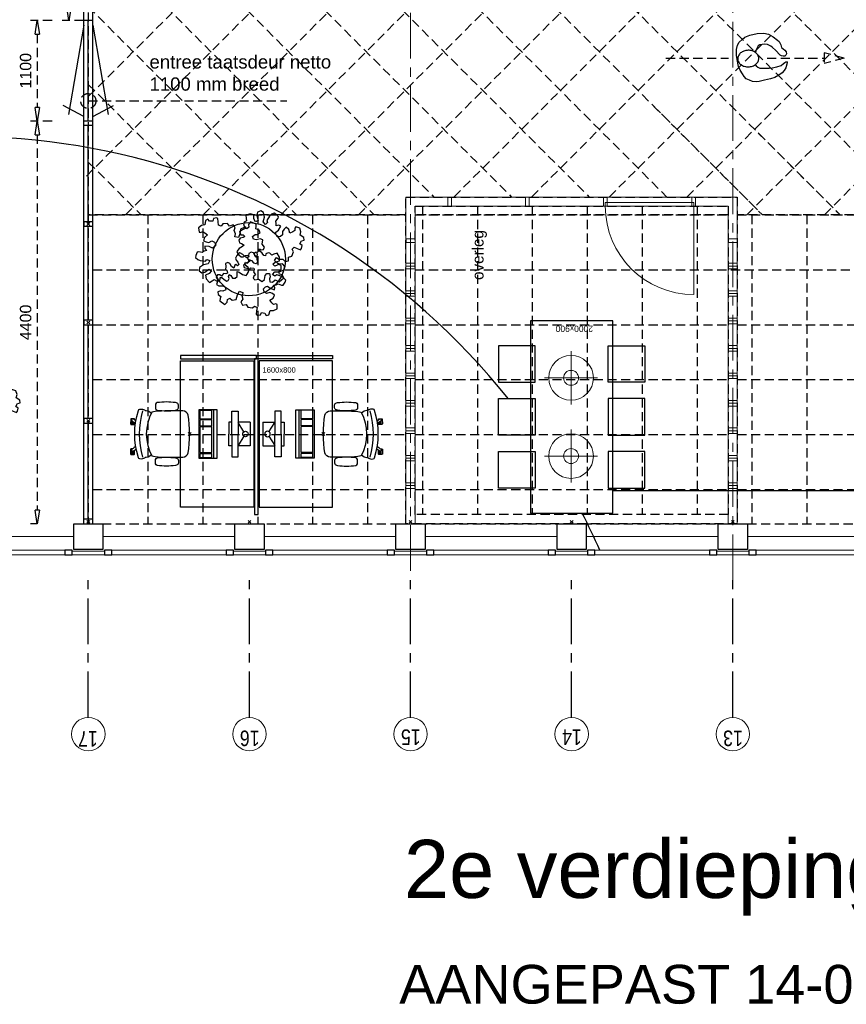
# Model space of a CAD drawing. Header units: millimetres. Extents: x 274596 to 660162, y 141333 to 298920.
# Tile 143 of 165: x 583452 to 592482, y 153383 to 164143. Entities that reach past the tile are written whole.
import ezdxf

# ---------------------------------------------------------------- set-up
doc = ezdxf.new("R2010")
doc.units = ezdxf.units.MM
doc.header["$LTSCALE"] = 400
doc.header["$PDMODE"] = 3
doc.header["$PDSIZE"] = 15
doc.linetypes.add('CENTER', pattern=[2, 1.25, -0.25, 0.25, -0.25])
doc.linetypes.add('HIDDEN', pattern=[0.375, 0.25, -0.125])
for name, color, linetype in [('-gd', 2, 'Continuous'), ('-ve', 2, 'HIDDEN'), ('inlay', 6, 'Continuous'), ('inr', 4, 'Continuous'), ('looplijnen', 8, 'HIDDEN'), ('plafond', 255, 'HIDDEN'), ('plant', 114, 'Continuous'), ('plat', 5, 'Continuous'), ('sona-s008_ip0', 7, 'Continuous'), ('stramien', 1, 'CENTER'), ('symbol', 1, 'Continuous'), ('timmerwerk-ge', 150, 'Continuous'), ('timmerwerk-ve', 8, 'HIDDEN'), ('verlichting', 2, 'Continuous')]:
    doc.layers.add(name, color=color, linetype=linetype)
for name, color, linetype, lineweight in [('Buitenkozijnen', 140, 'Continuous', 15), ('mat-beton (ihwg)', 5, 'Continuous', 25), ('None', 7, 'Continuous', 9)]:
    doc.layers.add(name, color=color, linetype=linetype, lineweight=lineweight)
doc.styles.add('Arial', font='arial.ttf', dxfattribs={"height": 211.666667})
doc.styles.add('Arial Narrow', font='ARIALN.TTF', dxfattribs={"height": 222.25})
doc.styles.add('s100', font='stylu.ttf', dxfattribs={"height": 100})
doc.styles.get("Standard").update_dxf_attribs({"font": 'arial.ttf'})
doc.dimstyles.new('CAL-N1-050-25', dxfattribs={"dimscale": 50, "dimtxt": 2.5, "dimasz": 3, "dimexe": 1.5, "dimexo": 0, "dimgap": 0.3, "dimtad": 0, "dimdec": 4, "dimrnd": 1, "dimdsep": 46, "dimtxsty": 'Standard', "dimblk": 'CLOSED', "dimcen": 0, "dimdle": 1.25, "dimclrt": 249, "dimadec": 0, "dimazin": 0, "dimtfac": 0.9, "dimtdec": 4, "dimtix": 1, "dimtmove": 0, "dimatfit": 3, "dimldrblk": 'CLOSED', "dimfxl": 1, "dimtvp": 1, "dimtolj": 1, "dimtzin": 0, "dimarcsym": 0})

# ---------------------------------------------------------------- blocks, each defined once
blk = doc.blocks.new('Kolom 280x320')
at = {"layer": 'mat-beton (ihwg)', "lineweight": 25}
blk.add_lwpolyline([(-300, 160), (-20, 160), (-20, -160), (-300, -160)], close=True, dxfattribs=at)
at = {"layer": 'None', "color": 92, "linetype": 'Continuous', "lineweight": 5}
blk.add_point((0, 0), dxfattribs=at)
blk = doc.blocks.new('Gevelpui best 1410 (2D)')
at = {"layer": 'Buitenkozijnen', "lineweight": 15}
for p, q in [((-260, 0), (-260, -1410)), ((-260, 0), (-210, 0)), ((-210, 0), (-210, -1410)), ((-260, -1410), (-210, -1410))]:
    blk.add_line(p, q, dxfattribs=at)
at = {"layer": 'Buitenkozijnen', "color": 92, "lineweight": 25}
for points in [[(-260, 0), (-210, 0), (-210, -80), (-260, -80)], [(-260, -1330), (-210, -1330), (-210, -1410), (-260, -1410)]]:
    blk.add_lwpolyline(points, close=True, dxfattribs=at)
at = {"layer": 'None', "color": 43, "linetype": 'Continuous', "lineweight": 9}
blk.add_line((-410, 15), (-410, -1425), dxfattribs=at)
blk = doc.blocks.new('lamp02')
at = {"layer": 'verlichting', "lineweight": 0}
for q in [(0, 555.36), (555.36, 0), (0, -555.36), (-555.36, 0)]:
    blk.add_line((0, 0), q, dxfattribs=at)
for radius in [468, 156]:
    blk.add_circle((0, 0), radius, dxfattribs=at)
blk = doc.blocks.new('SYMB-BM02_B2')
at = {"layer": 'plant'}
blk.add_lwpolyline([(98, 356), (66, 371), (46, 367), (23, 344), (26, 317), (5, 314), (-27, 337), (-68, 353), (-84, 340), (-93, 315), (-77, 290), (-84, 262), (-106, 274), (-134, 301), (-166, 298), (-190, 273), (-184, 246), (-181, 209), (-209, 214), (-256, 237), (-302, 241), (-315, 221), (-325, 198), (-329, 157), (-315, 134), (-286, 119), (-263, 95), (-270, 73), (-298, 80), (-306, 68), (-307, 29), (-341, 38), (-375, 66), (-406, 70), (-427, 48), (-413, 13), (-402, -28), (-381, -27), (-361, -62), (-377, -76), (-407, -84), (-423, -126), (-448, -119), (-475, -126), (-482, -158), (-448, -194), (-447, -249), (-411, -258), (-363, -237), (-327, -242), (-307, -272), (-338, -303), (-366, -308), (-398, -333), (-381, -365), (-338, -377), (-336, -406), (-332, -436), (-252, -458), (-234, -418), (-243, -383), (-220, -358), (-184, -372), (-140, -344), (-141, -283), (-132, -230), (-84, -233), (-86, -271), (-59, -312), (-68, -354), (-36, -386), (7, -361), (39, -388), (98, -377), (116, -344), (153, -351), (160, -393), (171, -436), (193, -440), (228, -426), (230, -390), (275, -385), (300, -408), (328, -386), (326, -329), (369, -315), (403, -276), (387, -222), (366, -221), (339, -240), (312, -226), (275, -205), (309, -165), (312, -121), (278, -112), (241, -110), (205, -137), (171, -126), (146, -92), (166, -59), (184, -44), (228, -57), (285, -55), (282, -25), (255, -2), (285, 14), (305, 34), (353, 32), (371, 38), (382, 84), (382, 111), (350, 130), (317, 139), (248, 136), (232, 114), (194, 121), (209, 166), (266, 187), (314, 230), (310, 274), (271, 296), (232, 280), (187, 233), (150, 251), (176, 290), (219, 319), (203, 365), (155, 404), (121, 376), (98, 356)], dxfattribs=at)
blk = doc.blocks.new('symb-ps03_b2')
blk.add_lwpolyline([(82, -334), (93, -323), (110, -305), (120, -285), (121, -231), (122, -184), (116, -150), (104, -98), (91, -52), (69, -25), (58, -13), (50, -1), (49, 8), (59, 13), (76, 9), (115, -1), (145, -17), (172, -41), (196, -78), (221, -122), (236, -169), (250, -232), (266, -290), (270, -325), (267, -365), (252, -399), (235, -433), (213, -457), (181, -475), (141, -499), (103, -517), (27, -533), (-23, -539), (-83, -538), (-130, -528), (-165, -511), (-192, -479), (-218, -448), (-241, -394), (-258, -313), (-262, -242), (-251, -189), (-222, -138), (-185, -93), (-170, -72), (-134, -54), (-107, -46), (-75, -10), (-57, 2), (-38, 7), (-23, 1), (-12, -13), (-11, -28), (-13, -49), (-23, -61), (-75, -115), (-104, -145), (-121, -166), (-138, -200), (-142, -234), (-135, -284), (-123, -302), (-94, -319), (-69, -327), (-52, -333)])
blk.add_lwpolyline([(-75, -413, 0.078796), (-66, -458, 0.088041), (-46, -494, 0.105312), (-14, -518, 0.121926), (19, -526, 0.121926), (52, -517, 0.105312), (82, -490, 0.088041), (100, -454, 0.078796), (106, -408, 0.078796), (98, -363, 0.088041), (77, -328, 0.105312), (46, -303, 0.121926), (13, -296, 0.121926), (-21, -305, 0.105312), (-50, -331, 0.088041), (-69, -368, 0.078796)], format="xyb", close=True)
blk = doc.blocks.new('symb-ps09_b2')
at = {"layer": 'looplijnen'}
for p, q in [((0, 935), (-58, 718)), ((0, 935), (58, 718)), ((-58, 718), (58, 718)), ((0, 95), (0, 718)), ((0, -1011), (0, -327))]:
    blk.add_line(p, q, dxfattribs=at)
at = {"layer": 'symbol'}
blk.add_blockref('symb-ps03_b2', (-11, 300), dxfattribs=at)
blk = doc.blocks.new('SONA-S008_B2')
at = {"layer": '-gd'}
blk.add_open_spline([(-253, -510), (-88, -560), (88, -560), (253, -510)], degree=3, dxfattribs=at)
for points in [[(-207, -16), (-79, 5), (80, 5), (207, -16)], [(-253, -272), (-257, -207), (-252, -139), (-253, -74)], [(-253, -74), (-253, -52), (-233, -20), (-207, -16)], [(207, -16), (233, -20), (253, -52), (253, -74)], [(253, -74), (252, -139), (257, -207), (253, -272)], [(-343, -154), (-353, -221), (-352, -288), (-343, -355)], [(-325, -126), (-337, -132), (-340, -141), (-343, -154)], [(-278, -126), (-288, -121), (-315, -121), (-325, -126)], [(-261, -154), (-263, -141), (-266, -132), (-278, -126)], [(-261, -355), (-252, -288), (-250, -221), (-261, -154)], [(261, -355), (252, -288), (250, -221), (261, -154)], [(261, -154), (263, -141), (266, -132), (278, -126)], [(278, -126), (288, -121), (315, -121), (325, -126)], [(325, -126), (337, -132), (340, -141), (343, -154)], [(343, -154), (353, -221), (352, -288), (343, -355)], [(-255, -304), (-254, -304), (-253, -305), (-252, -305)], [(-239, -412), (-253, -366), (-250, -319), (-253, -272)], [(253, -272), (250, -319), (253, -366), (239, -412)], [(252, -298), (253, -297), (254, -297), (255, -297)], [(-343, -355), (-341, -363), (-334, -370), (-326, -372)], [(-326, -372), (-310, -376), (-293, -376), (-277, -372)], [(-277, -372), (-270, -370), (-262, -363), (-261, -355)], [(-251, -332), (-253, -332), (-255, -331), (-258, -330)], [(-227, -418), (-247, -437), (-256, -455), (-256, -474)], [(239, -412), (95, -494), (-95, -494), (-239, -412)], [(256, -474), (256, -455), (247, -437), (227, -418)], [(257, -323), (255, -324), (253, -324), (251, -325)], [(277, -372), (270, -370), (262, -363), (261, -355)], [(326, -372), (310, -376), (293, -376), (277, -372)], [(343, -355), (341, -363), (334, -370), (326, -372)], [(-272, -515), (-274, -534), (-274, -556), (-259, -560)], [(-256, -474), (-255, -489), (-270, -500), (-272, -515)], [(272, -515), (270, -500), (255, -489), (256, -474)], [(259, -560), (274, -556), (274, -534), (272, -515)], [(-259, -560), (-77, -614), (79, -614), (259, -560)], [(-222, -607), (-222, -605), (-221, -603), (-219, -603)], [(-222, -615), (-222, -615), (-222, -607), (-222, -607)], [(-219, -615), (-219, -615), (-222, -615), (-222, -615)], [(-222, -630), (-222, -630), (-222, -618), (-222, -618)], [(-222, -618), (-222, -618), (-199, -618), (-199, -618)], [(-199, -630), (-199, -630), (-222, -630), (-222, -630)], [(-222, -641), (-222, -641), (-222, -633), (-222, -633)], [(-222, -633), (-222, -633), (-219, -633), (-219, -633)], [(-219, -645), (-221, -645), (-222, -643), (-222, -641)], [(-219, -603), (-219, -603), (-192, -603), (-177, -603)], [(-199, -615), (-199, -615), (-219, -615), (-219, -615)], [(-219, -633), (-219, -633), (-199, -633), (-199, -633)], [(-167, -645), (-167, -645), (-219, -645), (-219, -645)], [(-199, -618), (-199, -618), (-199, -615), (-199, -615)], [(-199, -615), (-199, -615), (-187, -615), (-187, -615)], [(-199, -618), (-199, -618), (-189, -618), (-187, -618)], [(-199, -633), (-199, -633), (-199, -630), (-199, -630)], [(-199, -630), (-199, -630), (-187, -630), (-187, -630)], [(-199, -633), (-199, -633), (-187, -633), (-187, -633)], [(-183, -633), (-188, -629), (-190, -621), (-186, -615)], [(-185, -615), (-186, -615), (-187, -615), (-187, -615)], [(-187, -615), (-187, -615), (-187, -616), (-187, -617)], [(-186, -630), (-186, -630), (-187, -630), (-187, -630)], [(-187, -630), (-187, -630), (-187, -633), (-187, -633)], [(-187, -633), (-187, -633), (-185, -633), (-183, -633)], [(-186, -615), (-186, -615), (-176, -603), (-163, -584)], [(-165, -630), (-169, -636), (-177, -638), (-183, -633)], [(-183, -633), (-183, -633), (-183, -633), (-183, -633)], [(-167, -633), (-167, -633), (-166, -633), (-166, -633)], [(-163, -641), (-163, -643), (-165, -645), (-167, -645)], [(-166, -633), (-166, -633), (-163, -633), (-163, -633)], [(-135, -589), (-152, -614), (-165, -630), (-165, -630)], [(-163, -630), (-163, -630), (-163, -630), (-164, -630)], [(-163, -628), (-163, -629), (-163, -630), (-163, -630)], [(-163, -633), (-163, -633), (-163, -641), (-163, -641)], [(106, -607), (106, -605), (108, -603), (110, -603)], [(106, -615), (106, -615), (106, -607), (106, -607)], [(110, -615), (110, -615), (106, -615), (106, -615)], [(106, -630), (106, -630), (106, -618), (106, -618)], [(106, -618), (106, -618), (130, -618), (130, -618)], [(130, -630), (130, -630), (106, -630), (106, -630)], [(106, -641), (106, -641), (106, -633), (106, -633)], [(106, -633), (106, -633), (110, -633), (110, -633)], [(110, -645), (108, -645), (106, -643), (106, -641)], [(110, -603), (110, -603), (116, -603), (123, -603)], [(130, -615), (130, -615), (110, -615), (110, -615)], [(110, -633), (110, -633), (130, -633), (130, -633)], [(162, -644), (162, -644), (110, -645), (110, -645)], [(143, -630), (143, -630), (132, -615), (115, -592)], [(130, -618), (130, -618), (130, -615), (130, -615)], [(130, -615), (130, -615), (131, -615), (132, -615)], [(130, -618), (130, -618), (132, -618), (134, -618)], [(130, -633), (130, -633), (130, -630), (130, -630)], [(130, -630), (130, -630), (142, -630), (142, -630)], [(130, -633), (130, -633), (142, -633), (142, -633)], [(143, -630), (142, -630), (142, -630), (142, -630)], [(142, -630), (142, -630), (142, -633), (142, -633)], [(142, -633), (142, -633), (143, -633), (145, -633)], [(161, -633), (155, -637), (147, -636), (143, -630)], [(144, -587), (156, -604), (164, -615), (164, -615)], [(155, -603), (159, -603), (162, -603), (162, -603)], [(164, -615), (168, -621), (167, -629), (161, -633)], [(161, -633), (161, -633), (161, -633), (161, -633)], [(162, -603), (164, -603), (166, -605), (166, -607)], [(162, -633), (162, -633), (162, -633), (162, -633)], [(162, -633), (162, -633), (166, -633), (166, -633)], [(166, -641), (166, -643), (164, -644), (162, -644)], [(166, -615), (166, -615), (165, -615), (164, -615)], [(166, -630), (166, -630), (165, -630), (164, -630)], [(165, -618), (166, -618), (166, -618), (166, -618)], [(166, -607), (166, -607), (166, -615), (166, -615)], [(166, -618), (166, -618), (166, -619), (166, -620)], [(166, -626), (166, -628), (166, -630), (166, -630)], [(166, -633), (166, -633), (166, -641), (166, -641)]]:
    blk.add_open_spline(points, degree=3)
at = {"layer": 'sona-s008_ip0'}
blk.add_point((0, 0), dxfattribs=at)
blk = doc.blocks.new('SYMB-CMP4_B2')
for p, q in [((-130, 558), (130, 558)), ((-130, 558), (-130, 428)), ((130, 558), (130, 428)), ((-25, 492), (-125, 428)), ((25, 492), (125, 428)), ((-250, 358), (-250, 428)), ((-250, 428), (0, 428)), ((0, 358), (-250, 358)), ((-130, 358), (-130, 328)), ((-130, 328), (0, 328)), ((250, 428), (0, 428)), ((0, 358), (250, 358)), ((130, 328), (0, 328)), ((130, 358), (130, 328)), ((250, 358), (250, 428)), ((265, 200), (-265, 200)), ((-265, 200), (-265, 0)), ((265, 163), (-265, 163)), ((-167, 142), (-260, 142)), ((-260, 13), (-260, 142)), ((-167, 13), (-167, 142)), ((-88, 142), (-159, 142)), ((-159, 13), (-159, 142)), ((-88, 13), (-88, 142)), ((200, 142), (-82, 142)), ((-82, 13), (-82, 142)), ((200, 13), (200, 142)), ((255, 142), (212, 142)), ((212, 13), (212, 142)), ((255, 13), (255, 142)), ((265, 0), (265, 200)), ((-265, 0), (265, 0)), ((-167, 13), (-260, 13)), ((-88, 13), (-159, 13)), ((200, 13), (-82, 13)), ((255, 13), (212, 13))]:
    blk.add_line(p, q)
blk.add_circle((0, 508), 30)
blk = doc.blocks.new('_CLOSED')
at = {"color": 0, "linetype": 'ByBlock'}
for p, q in [((-1, 0.167), (0, 0)), ((-1, 0.167), (-1, -0.167)), ((0, 0), (-1, -0.167))]:
    blk.add_line(p, q, dxfattribs=at)
blk = doc.blocks.new('*D1728')
at = {"layer": '-ve', "color": 0, "lineweight": -2, "transparency": 16777216}
for p, q in [((143722, 22234), (143486, 22234)), ((143561, 22084), (143561, 21214)), ((143722, 21064), (143486, 21064))]:
    blk.add_line(p, q, dxfattribs=at)
at = {"layer": 'Defpoints', "color": 0, "transparency": 16777216}
for p in [(143722, 22234), (143561, 21064), (143722, 21064)]:
    blk.add_point(p, dxfattribs=at)
at = {"layer": '-ve', "color": 0, "lineweight": -2, "transparency": 16777216, "xscale": 150, "yscale": 150, "zscale": 150}
for p, rotation in [((143561, 22234), 90), ((143561, 21064), 270)]:
    blk.add_blockref('_CLOSED', p, dxfattribs=dict(at, rotation=rotation))
at = {"layer": '-ve', "color": 249, "transparency": 16777216, "insert": (143434, 21649), "char_height": 125, "attachment_point": 5, "rotation": 90}
blk.add_mtext('\\A1;1170', dxfattribs=at)
blk = doc.blocks.new('*D1729')
at = {"layer": '-ve', "color": 0, "lineweight": -2, "transparency": 16777216}
for p, q in [((143376, 21064), (143140, 21064)), ((143215, 20914), (143215, 20114)), ((143376, 19964), (143140, 19964))]:
    blk.add_line(p, q, dxfattribs=at)
at = {"layer": 'Defpoints', "color": 0, "transparency": 16777216}
for p in [(143376, 21064), (143215, 19964), (143376, 19964)]:
    blk.add_point(p, dxfattribs=at)
at = {"layer": '-ve', "color": 0, "lineweight": -2, "transparency": 16777216, "xscale": 150, "yscale": 150, "zscale": 150}
for p, rotation in [((143215, 21064), 90), ((143215, 19964), 270)]:
    blk.add_blockref('_CLOSED', p, dxfattribs=dict(at, rotation=rotation))
at = {"layer": '-ve', "color": 249, "transparency": 16777216, "insert": (143088, 20514), "char_height": 125, "attachment_point": 5, "rotation": 90}
blk.add_mtext('\\A1;1100', dxfattribs=at)
blk = doc.blocks.new('*D1730')
at = {"layer": '-ve', "color": 0, "lineweight": -2, "transparency": 16777216}
for p, q in [((143215, 19964), (143140, 19964)), ((143215, 19814), (143215, 15714)), ((143215, 15564), (143140, 15564))]:
    blk.add_line(p, q, dxfattribs=at)
at = {"layer": 'Defpoints', "color": 0, "transparency": 16777216}
for p in [(143215, 19964), (143215, 15564), (143215, 15564)]:
    blk.add_point(p, dxfattribs=at)
at = {"layer": '-ve', "color": 0, "lineweight": -2, "transparency": 16777216, "xscale": 150, "yscale": 150, "zscale": 150}
for p, rotation in [((143215, 19964), 90), ((143215, 15564), 270)]:
    blk.add_blockref('_CLOSED', p, dxfattribs=dict(at, rotation=rotation))
at = {"layer": '-ve', "color": 249, "transparency": 16777216, "insert": (143088, 17764), "char_height": 125, "attachment_point": 5, "rotation": 90}
blk.add_mtext('\\A1;4400', dxfattribs=at)
blk = doc.blocks.new('plat02')
at = {"layer": '-ve'}
blk.add_line((8800, 6918.69034), (10968.68982, 6918.69034), dxfattribs=at)
blk.add_circle((8800, 6918.69034), 82.25393, dxfattribs=at)
at = {"layer": 'Buitenkozijnen', "lineweight": 15}
for points in [[(8625, 1958.74251), (8625, 1998.78315), (8975, 1998.78315), (8975, 1958.74251)], [(10385, 1958.74251), (10385, 1998.78315), (10735, 1998.78315), (10735, 1958.74251)], [(12145, 1958.74251), (12145, 1998.78315), (12495, 1998.78315), (12495, 1958.74251)], [(13905, 1958.74251), (13905, 1998.78315), (14255, 1998.78315), (14255, 1958.74251)], [(15665, 1958.74251), (15665, 1998.78315), (16015, 1998.78315), (16015, 1958.74251)]]:
    blk.add_lwpolyline(points, close=True, dxfattribs=at)
at = {"layer": 'inlay'}
blk.add_line((17650, 2658.74251), (14530, 2658.74251), dxfattribs=at)
for start, end in [(38.500045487, 115.57129708), (23.840411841, 27.244016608)]:
    blk.add_arc((7447.29863, -1058.24791), 7587.9818, start, end, dxfattribs=at)
at = {"layer": 'inr'}
for points in [[(13630, 4515.38654), (13630, 2415.38654), (14530, 2415.38654), (14530, 4515.38654)], [(13280, 3844.23481), (13680, 3844.23481), (13680, 4244.23481), (13280, 4244.23481)], [(14880, 3844.23481), (14480, 3844.23481), (14480, 4244.23481), (14880, 4244.23481)], [(9807.12831, 4098.78406), (10637.12831, 4098.78406), (10637.12831, 4138.78406), (9807.12831, 4138.78406)], [(10657.12831, 2398.78406), (10657.12831, 4098.78406), (10617.12831, 4098.78406), (10617.12831, 2398.78406)], [(11467.12831, 4098.78406), (10637.12831, 4098.78406), (10637.12831, 4138.78406), (11467.12831, 4138.78406)], [(10607.12831, 4078.78406), (10607.12831, 2478.78406), (9807.12831, 2478.78406), (9807.12831, 4078.78406)], [(10667.12831, 4078.78406), (10667.12831, 2478.78406), (11467.12831, 2478.78406), (11467.12831, 4078.78406)], [(13280, 3665.38654), (13680, 3665.38654), (13680, 3265.38654), (13280, 3265.38654)], [(14880, 3665.38654), (14480, 3665.38654), (14480, 3265.38654), (14880, 3265.38654)], [(13280, 3086.53826), (13680, 3086.53826), (13680, 2686.53826), (13280, 2686.53826)], [(14880, 3086.53826), (14480, 3086.53826), (14480, 2686.53826), (14880, 2686.53826)]]:
    blk.add_lwpolyline(points, close=True, dxfattribs=at)
at = {"layer": 'None', "color": 43, "linetype": 'Continuous', "lineweight": 9}
for centre in [(8800, 0), (10560, 0), (12320, 0), (14080, 0), (15840, 0)]:
    blk.add_circle(centre, 182.60642, dxfattribs=at)
at = {"layer": 'plat'}
for p, q in [((8750, 2298.74251), (8750, 15168.78315)), ((8850, 2298.74251), (8850, 15168.78315)), ((8750, 7748.74251), (8583.63096, 6771.05978)), ((8850, 7798.74251), (8750, 7798.74251)), ((8800, 6698.74251), (8800, 7798.74251)), ((8850, 7748.74251), (9016.36904, 6771.05978)), ((8750, 6748.74251), (8523.88962, 6868.882)), ((8850, 6748.74251), (9076.11038, 6868.882)), ((8850, 6698.74251), (8750, 6698.74251)), ((8850, 6648.74251), (8750, 6648.74251)), ((8800, 5598.74251), (8800, 6648.74251)), ((8800, 4523.74251), (8800, 5548.74251)), ((8800, 3448.74251), (8800, 4473.74251)), ((8800, 2348.74251), (8800, 3398.74251)), ((8850, 2348.78315), (8750, 2348.78315)), ((8850, 2348.74251), (8750, 2348.74251))]:
    blk.add_line(p, q, dxfattribs=at)
at = {"layer": 'plat', "lineweight": 0}
for p, q in [((15890, 5868.78315), (12270, 5868.78315)), ((12270, 5278.78315), (12270, 5868.78315)), ((15890, 5868.78315), (15890, 2298.78315)), ((15790, 5768.78315), (12370, 5768.78315)), ((12370, 5278.78315), (12370, 5768.78315)), ((15413.5, 4805.03194), (15413.5, 5768.78315)), ((15790, 5359.78315), (15790, 5768.78315)), ((15790, 5278.78315), (15790, 5768.78315)), ((12270, 5372.78315), (12270, 2298.78315)), ((12270, 5372.78315), (12370, 5372.78315)), ((12370, 5372.78315), (12370, 2298.78315)), ((15790, 5372.78315), (15790, 2298.78315)), ((15790, 5372.78315), (15890, 5372.78315)), ((12370, 5144.78315), (12270, 5144.78315)), ((12370, 5114.78315), (12270, 5114.78315)), ((12370, 5084.78315), (12270, 5084.78315)), ((15890, 5144.78315), (15790, 5144.78315)), ((15890, 5114.78315), (15790, 5114.78315)), ((15890, 5084.78315), (15790, 5084.78315)), ((12370, 4844.78315), (12270, 4844.78315)), ((15890, 4844.78315), (15790, 4844.78315)), ((12370, 4814.78315), (12270, 4814.78315)), ((12370, 4784.78315), (12270, 4784.78315)), ((15890, 4814.78315), (15790, 4814.78315)), ((15890, 4784.78315), (15790, 4784.78315)), ((12370, 4544.78315), (12270, 4544.78315)), ((15890, 4544.78315), (15790, 4544.78315)), ((12370, 4514.78315), (12270, 4514.78315)), ((12370, 4484.78315), (12270, 4484.78315)), ((15890, 4514.78315), (15790, 4514.78315)), ((15890, 4484.78315), (15790, 4484.78315)), ((12370, 4244.78315), (12270, 4244.78315)), ((12370, 4214.78315), (12270, 4214.78315)), ((15890, 4244.78315), (15790, 4244.78315)), ((15890, 4214.78315), (15790, 4214.78315)), ((12370, 4184.78315), (12270, 4184.78315)), ((15890, 4184.78315), (15790, 4184.78315)), ((12370, 3944.78315), (12270, 3944.78315)), ((12370, 3914.78315), (12270, 3914.78315)), ((12370, 3884.78315), (12270, 3884.78315)), ((15890, 3944.78315), (15790, 3944.78315)), ((15890, 3914.78315), (15790, 3914.78315)), ((15890, 3884.78315), (15790, 3884.78315)), ((12370, 3644.78315), (12270, 3644.78315)), ((12370, 3614.78315), (12270, 3614.78315)), ((12370, 3584.78315), (12270, 3584.78315)), ((15890, 3644.78315), (15790, 3644.78315)), ((15890, 3614.78315), (15790, 3614.78315)), ((15890, 3584.78315), (15790, 3584.78315)), ((12370, 3344.78315), (12270, 3344.78315)), ((15890, 3344.78315), (15790, 3344.78315)), ((12370, 3314.78315), (12270, 3314.78315)), ((12370, 3284.78315), (12270, 3284.78315)), ((15890, 3314.78315), (15790, 3314.78315)), ((15890, 3284.78315), (15790, 3284.78315)), ((12370, 3044.78315), (12270, 3044.78315)), ((12370, 3014.78315), (12270, 3014.78315)), ((15890, 3044.78315), (15790, 3044.78315)), ((15890, 3014.78315), (15790, 3014.78315)), ((12370, 2984.78315), (12270, 2984.78315)), ((15890, 2984.78315), (15790, 2984.78315)), ((12370, 2744.78315), (12270, 2744.78315)), ((12370, 2714.78315), (12270, 2714.78315)), ((15890, 2744.78315), (15790, 2744.78315)), ((15890, 2714.78315), (15790, 2714.78315)), ((12370, 2684.78315), (12270, 2684.78315)), ((15890, 2684.78315), (15790, 2684.78315))]:
    blk.add_line(p, q, dxfattribs=at)
for points in [[(12726.5, 5768.78315), (12726.5, 5868.78315), (12766.5, 5868.78315), (12766.5, 5768.78315)], [(13576.5, 5768.78315), (13576.5, 5868.78315), (13616.5, 5868.78315), (13616.5, 5768.78315)], [(14427.5, 5768.78315), (14467.5, 5768.78315), (14467.5, 5868.78315), (14427.5, 5868.78315)], [(14427.5, 5768.78315), (14427.5, 5868.78315), (14467.5, 5868.78315), (14467.5, 5768.78315)], [(15393.5, 5768.78315), (15433.5, 5768.78315), (15433.5, 5868.78315), (15393.5, 5868.78315)], [(15393.5, 5768.78315), (15393.5, 5868.78315), (15433.5, 5868.78315), (15433.5, 5768.78315)], [(14447.5, 5768.78315), (15413.5, 5768.78315), (15413.5, 5808.78315), (14447.5, 5808.78315)], [(12270.5, 5372.78315), (12370.5, 5372.78315), (12370.5, 5412.78315), (12270.5, 5412.78315)], [(15889.5, 5372.78315), (15789.5, 5372.78315), (15789.5, 5412.78315), (15889.5, 5412.78315)]]:
    blk.add_lwpolyline(points, close=True, dxfattribs=at)
at = {"layer": 'plat'}
for points in [[(8750, 5548.74251), (8850, 5548.74251), (8850, 5598.74251), (8750, 5598.74251)], [(8750, 4473.74251), (8850, 4473.74251), (8850, 4523.74251), (8750, 4523.74251)], [(8750, 3398.74251), (8850, 3398.74251), (8850, 3448.74251), (8750, 3448.74251)]]:
    blk.add_lwpolyline(points, close=True, dxfattribs=at)
at = {"layer": 'plat', "lineweight": 0}
blk.add_arc((15413.5, 5768.78315), 966, 180, 270, dxfattribs=at)
at = {"layer": 'stramien', "lineweight": 0}
for p, q in [((12320, 182.60642), (12320, 16786.24197)), ((15840, 1682.60642), (15840, 16786.24197))]:
    blk.add_line(p, q, dxfattribs=at)
at = {"layer": 'stramien'}
for p, q in [((8800, 182.60642), (8800, 1682.60642)), ((10560, 182.60642), (10560, 1682.60642)), ((12320, 182.60642), (12320, 1682.60642)), ((14080, 182.60642), (14080, 1682.60642)), ((15840, 182.60642), (15840, 1682.60642))]:
    blk.add_line(p, q, dxfattribs=at)
at = {"layer": 'timmerwerk-ge'}
blk.add_circle((10554.19458, 5188.84707), 400, dxfattribs=at)
at = {"layer": 'timmerwerk-ve'}
for p in [(8800, 5573.74251), (8800, 4498.74251), (8800, 4498.74251), (8800, 3423.74251), (8800, 3423.74251), (8800, 3423.74251)]:
    blk.add_point(p, dxfattribs=at)
at = {"layer": 'Buitenkozijnen', "color": 7, "xscale": -1, "rotation": 90}
for p in [(7215, 1748.78315), (8975, 1748.78315), (10735, 1748.78315), (12495, 1748.78315), (14255, 1748.78315), (16015, 1748.78315)]:
    blk.add_blockref('Gevelpui best 1410 (2D)', p, dxfattribs=at)
at = {"layer": 'inr', "xscale": -1, "rotation": 270}
blk.add_blockref('SONA-S008_B2', (9907.12831, 3278.78406), dxfattribs=at)
at = {"layer": 'inr', "rotation": 90}
blk.add_blockref('SONA-S008_B2', (11367.12831, 3278.78406), dxfattribs=at)
at = {"layer": 'None', "color": 7, "rotation": 90}
for p in [(8800, 2318.78315), (10560, 2318.78315), (12320, 2318.78315), (14080, 2318.78315), (15840, 2318.78315)]:
    blk.add_blockref('Kolom 280x320', p, dxfattribs=at)
at = {"layer": 'symbol'}
for name, p, rotation in [('symb-ps09_b2', (16120.35091, 7386.29059), 270), ('SYMB-CMP4_B2', (10008.61701, 3278.78406), 269.9999999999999)]:
    blk.add_blockref(name, p, dxfattribs=dict(at, rotation=rotation))
at = {"layer": 'symbol', "xscale": 0.8400000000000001, "yscale": 0.8400000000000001, "zscale": 0.8400000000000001}
for p, rotation in [((10731.72151, 5374.89507), 56.63025422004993), ((10302.82702, 5250.79514), 171.2679003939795), ((10623.24746, 4981.84817), 339.9579679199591), ((7629.8879, 3596.90751), 56.63025422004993)]:
    blk.add_blockref('SYMB-BM02_B2', p, dxfattribs=dict(at, rotation=rotation))
at = {"layer": 'symbol', "xscale": -1, "rotation": 90}
blk.add_blockref('SYMB-CMP4_B2', (11265.63961, 3278.78406), dxfattribs=at)
at = {"layer": 'verlichting', "lineweight": 0, "yscale": 0.5220071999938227, "zscale": 0.5220072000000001}
for p, xscale, rotation in [((14073.64567, 3892.94076), -0.5220072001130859, 90.00018926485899), ((14073.64567, 3037.83231), 0.5220072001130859, 89.999810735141)]:
    blk.add_blockref('lamp02', p, dxfattribs=dict(at, xscale=xscale, rotation=rotation))
at = {"layer": 'None', "color": 8, "char_height": 169.333333, "attachment_point": 1, "rotation": 180, "style": 'Arial Narrow'}
for s, insert in [('17', (8904.00231, -137.00908)), ('16', (10671.12355, -131.19968)), ('15', (12431.12355, -118.56699)), ('14', (14191.12355, -118.56699)), ('13', (15951.12355, -131.19968))]:
    blk.add_mtext(s, dxfattribs=dict(at, insert=insert))
at = {"layer": 'plat', "style": 's100'}
for s, height, rotation, p in [('overleg ', 124.21728, 90, (13117.21075, 4962.52507)), ('2000x900', 69.561677, 180, (14314.06021, 4463.68142))]:
    blk.add_text(s, height=height, rotation=rotation, dxfattribs=at).set_placement(p)
at = {"layer": 'plat', "style": 'Arial'}
blk.add_text('1600x800', height=59.266667, dxfattribs=at).set_placement((10702.5419, 3949.82361))
at = {"layer": 'plat', "attachment_point": 1, "style": 'Arial'}
for s, insert, char_height in [('entree taatsdeur netto\\P1100 mm breed', (9468.37422, 7418.38919), 145.2033333), ('2e verdieping', (12247.84881, -1156.2825), 635), ('AANGEPAST 14-08-2025 ', (12196.62296, -2522.36534), 423.3333333)]:
    blk.add_mtext(s, dxfattribs=dict(at, insert=insert, char_height=char_height))
at = {"layer": '-ve'}
for p1, p2, distance, picture, middle in [((8750, 8968.30825), (8750, 7798.74251), -160.93863, '*D1728', (8461.41812, 8383.52538)), ((8403.83137, 7798.74251), (8403.83137, 6698.74251), -160.93863, '*D1729', (8115.2495, 7248.74251)), ((8242.89275, 6698.74251), (8242.89275, 2298.74251), 0, '*D1730', (8115.2495, 4498.74251))]:
    dim = blk.add_aligned_dim(p1=p1, p2=p2, distance=distance, dimstyle='CAL-N1-050-25', dxfattribs=at)
    dim.commit()
    dim.dimension.update_dxf_attribs({"geometry": picture, "text_midpoint": middle, "insert": (-134972.26676, -13265.39602)})

msp = doc.modelspace()

# ---------------------------------------------------------------- linework, layer by layer
at = {"layer": 'plafond'}
for p, q in [((584182.0485, 162433.79306), (589869.78443, 168121.52899)), ((584182.0485, 162433.79306), (589869.78443, 168121.52899)), ((584606.31257, 162009.52899), (590718.31257, 168121.52899)), ((585454.8407, 162009.52899), (591566.8407, 168121.52899)), ((587151.89698, 168121.52899), (593263.89698, 162009.52899)), ((588000.42512, 168121.52899), (594112.42512, 162009.52899)), ((586751.74537, 167673.15246), (592415.36884, 162009.52899)), ((586303.36884, 162009.52899), (591811.74537, 167517.90553)), ((586751.74537, 166824.62432), (591566.8407, 162009.52899)), ((587151.89698, 162009.52899), (591946.89698, 166804.52899)), ((588195.42512, 162204.52899), (592795.42512, 166804.52899)), ((589043.95325, 162204.52899), (593643.95325, 166804.52899)), ((589892.48139, 162204.52899), (594492.48139, 166804.52899)), ((590741.00953, 162204.52899), (595341.00953, 166804.52899)), ((591394.53767, 162009.52899), (596189.53767, 166804.52899)), ((592243.0658, 162009.52899), (597038.0658, 166804.52899)), ((586751.74537, 165976.09619), (590523.31257, 162204.52899)), ((584201.74537, 163302.01808), (586203.82203, 165304.09473)), ((584878.16241, 165304.09473), (587977.72815, 162204.52899)), ((585726.69055, 165304.09473), (588826.25629, 162204.52899)), ((586575.21869, 165304.09473), (589674.78443, 162204.52899)), ((584201.74537, 165131.98364), (587324.20002, 162009.52899)), ((585454.8407, 162009.52899), (588193.30581, 164747.9941)), ((584201.74537, 164283.4555), (586475.67188, 162009.52899)), ((586303.36884, 162009.52899), (588519.72674, 164225.88689)), ((587151.89698, 162009.52899), (588982.13178, 163839.7638)), ((584201.74537, 163434.92736), (585627.14374, 162009.52899)), ((590381.40138, 163194.96832), (591566.8407, 162009.52899)), ((591517.96, 162906.93784), (592415.36884, 162009.52899)), ((584201.74537, 162586.39922), (584778.6156, 162009.52899)), ((587851.74537, 162104.52899), (587851.74537, 158734.52899)), ((588451.74537, 162104.52899), (588451.74537, 158734.52899)), ((589051.74537, 162104.52899), (589051.74537, 158734.52899)), ((589651.74537, 162104.52899), (589651.74537, 158734.52899)), ((590251.74537, 162104.52899), (590251.74537, 158734.52899)), ((590851.74537, 162104.52899), (590851.74537, 158734.52899)), ((584851.74537, 162009.52899), (584851.74537, 158634.52899)), ((585451.74537, 162009.52899), (585451.74537, 158634.52899)), ((586051.74537, 162009.52899), (586051.74537, 158634.52899)), ((586651.74537, 162009.52899), (586651.74537, 158634.52899)), ((587251.74537, 162009.52899), (587251.74537, 158634.52899)), ((591451.74537, 162009.52899), (591451.74537, 158634.52899)), ((592051.74537, 162009.52899), (592051.74537, 158634.52899)), ((584251.74537, 161409.52899), (587671.74537, 161409.52899)), ((587771.74537, 161409.52899), (596462.30821, 161409.52899)), ((584251.74537, 160809.52899), (587671.74537, 160809.52899)), ((587771.74537, 160809.52899), (591191.74537, 160809.52899)), ((591291.74537, 160809.52899), (596462.30821, 160809.52899)), ((584251.74537, 160209.52899), (587671.74537, 160209.52899)), ((587771.74537, 160209.52899), (591191.74537, 160209.52899)), ((591291.74537, 160209.52899), (596462.30821, 160209.52899)), ((584251.74537, 159609.52899), (587671.74537, 159609.52899)), ((587771.74537, 159609.52899), (591191.74537, 159609.52899)), ((591291.74537, 159609.52899), (596462.30821, 159609.52899)), ((584251.74537, 159009.52899), (587671.74537, 159009.52899)), ((587771.74537, 159009.52899), (591191.74537, 159009.52899)), ((591291.74537, 159009.52899), (596462.30821, 159009.52899))]:
    msp.add_line(p, q, dxfattribs=at)
for points in [[(584251.74537, 168121.52899), (584201.74537, 168121.52899), (584201.74537, 162009.52899), (587671.74537, 162009.52899)], [(584201.74537, 162009.52899), (584201.74537, 158634.52899), (610161.74537, 158634.52899), (610161.74537, 163864.52899), (604721.74537, 163864.52899), (604721.74537, 166174.48836), (602521.74537, 166174.52899), (602521.74537, 162204.52899)], [(587671.74537, 162009.52899), (584201.74537, 162009.52899)], [(587771.74537, 162009.52899), (591191.74537, 162009.52899)], [(591191.74537, 162009.52899), (587771.74537, 162009.52899)], [(591291.74537, 162009.52899), (596462.30821, 162009.52899)], [(596462.30821, 162009.52899), (591291.74537, 162009.52899)]]:
    msp.add_lwpolyline(points, dxfattribs=at)
for points in [[(587671.74537, 162204.52899), (591291.74537, 162204.52899), (591291.74537, 158634.52899), (587671.74537, 158634.52899)], [(587771.74537, 162104.52899), (591191.74537, 162104.52899), (591191.74537, 158734.52899), (587771.74537, 158734.52899)]]:
    msp.add_lwpolyline(points, close=True, dxfattribs=at)

# ---------------------------------------------------------------- block references
at = {"layer": 'timmerwerk-ge'}
msp.add_blockref('plat02', (575401.74537, 156335.74585), dxfattribs=at)

doc.saveas('drawing.dxf')
